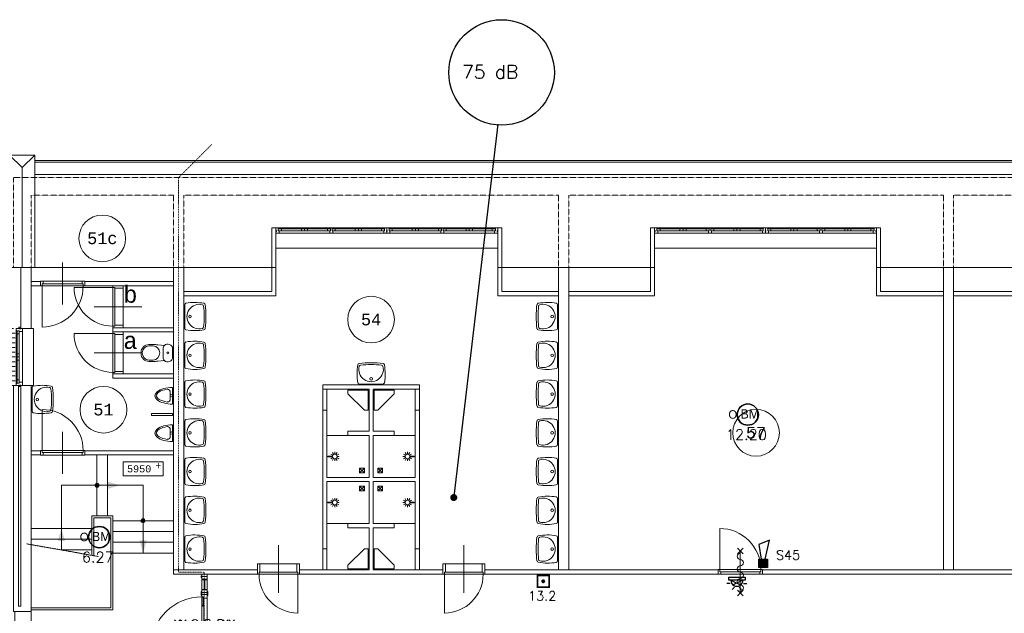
# Model space of a CAD drawing. Header units: millimetres. Extents: x 1890 to 160200, y 5205 to 111580.
# Tile 27 of 51: x 22958 to 44048, y 96599 to 109315. Entities that reach past the tile are written whole.
import ezdxf
from ezdxf.enums import TextEntityAlignment as Align
from ezdxf.xclip import XClip

# ---------------------------------------------------------------- set-up
doc = ezdxf.new("R2010")
doc.units = ezdxf.units.MM
doc.header["$XCLIPFRAME"] = 0
for name, pattern in [('Xref-geb26-2e-verd$0$DASHDOT', [1, 0.5, -0.25, 0, -0.25]), ('Xref-geb26-2e-verd$0$DOT', [0.25, 0, -0.25]), ('Xref-geb26-2e-verd$0$HIDDEN', [0.375, 0.25, -0.125])]:
    doc.linetypes.add(name, pattern=pattern)
for name, color, linetype in [('BRAND', 1, 'Continuous'), ('DB-waardes', 6, 'Continuous'), ('Xref', 253, 'Continuous'), ('Xref-geb26-2e-verd$0$AL$1A---_ALGEMEEN', 253, 'Continuous'), ('Xref-geb26-2e-verd$0$AM$1A---_ARCERING', 253, 'Continuous'), ('Xref-geb26-2e-verd$0$AT$1A---_TEKST035', 253, 'Continuous'), ('Xref-geb26-2e-verd$0$AT$1A---_TEKST050', 253, 'Continuous'), ('Xref-geb26-2e-verd$0$AT$1A---_TEKST070', 253, 'Continuous')]:
    doc.layers.add(name, color=color, linetype=linetype)
doc.layers.get('Xref').off()
doc.styles.add('ROMANS', font='romans')
doc.styles.add('TXT', font='txt')
doc.styles.add('Xref-geb26-2e-verd$0$MONOTXT', font='MONOTXT')
pattern_1 = [(45, (0, 0), (-10.6066, 10.6066), [])]
pattern_2 = [(315, (0, 0), (7.07107, 7.07107), [])]

# ---------------------------------------------------------------- blocks, each defined once
blk = doc.blocks.new('*O250')
at = {"layer": 'Xref-geb26-2e-verd$0$AL$1A---_ALGEMEEN', "color": 0, "linetype": 'Continuous', "lineweight": 0}
for p, q in [((-240, 508.33), (-150, 508.33)), ((-130, 565.5), (-130, -565.5)), ((-106, 493), (-106, 67)), ((-63, 493), (-63, 67)), ((9, 543), (9, -543)), ((-240, 406.66), (-150, 406.66)), ((-240, 305), (-150, 305)), ((-240, 203.33), (-150, 203.33)), ((-240, 101.66), (-150, 101.66)), ((-240, 0), (-150, 0)), ((-240, -101.66), (-150, -101.66)), ((-240, -203.33), (-150, -203.33)), ((-106, -67), (-106, -493)), ((-63, -67), (-63, -493)), ((-240, -305), (-150, -305)), ((-240, -406.66), (-150, -406.66)), ((-240, -508.33), (-150, -508.33))]:
    blk.add_line(p, q, dxfattribs=at)
for points in [[(-30, 635), (-30, 601), (-46, 601), (-46, 610), (-60, 610), (-60, 601), (-76, 601), (-76, 635)], [(9, 610), (9, 545.15), (6.86, 543), (-63, 543), (-63, 560), (-114, 560), (-114, 565.5), (-127.78, 565.5), (-130, 567.72), (-130, 610), (-76, 610), (-76, 601), (-60, 601), (-60, 610), (-46, 610), (-46, 601), (-30, 601), (-30, 610)], [(-106, 560), (-106, 493), (-63, 493), (-63, 560)], [(-106, 67), (-106, 0), (-63, 0), (-63, 67)], [(-106, -67), (-106, 0), (-63, 0), (-63, -67)], [(9, -610), (9, -545.15), (6.86, -543), (-63, -543), (-63, -560), (-114, -560), (-114, -565.5), (-127.78, -565.5), (-130, -567.72), (-130, -610), (-76, -610), (-76, -601), (-60, -601), (-60, -610), (-46, -610), (-46, -601), (-30, -601), (-30, -610)], [(-106, -560), (-106, -493), (-63, -493), (-63, -560)], [(-30, -635), (-30, -601), (-46, -601), (-46, -610), (-60, -610), (-60, -601), (-76, -601), (-76, -635)]]:
    blk.add_lwpolyline(points, close=True, dxfattribs=at)
for points in [[(-190, 610), (-240, 610), (-240, -610), (-190, -610)], [(190, 610), (240, 610), (240, -610), (190, -610)]]:
    blk.add_lwpolyline(points, dxfattribs=at)
blk = doc.blocks.new('Xref-geb26-2e-verd$0$DRPSTD')
at = {"layer": 'Xref-geb26-2e-verd$0$AL$1A---_ALGEMEEN', "color": 0, "linetype": 'Continuous', "lineweight": 0}
blk.add_lwpolyline([(-31.3, 0), (31.3, 0), (33.54, -2.23), (33.54, -47), (16.54, -47), (16.54, -98), (11.04, -98), (11.04, -111.78), (8.82, -114), (-8.74, -114), (-10.96, -111.78), (-10.96, -98), (-16.46, -98), (-16.46, -47), (-33.46, -47), (-33.46, -2.14)], close=True, dxfattribs=at)
blk = doc.blocks.new('*O251')
at = {"layer": 'Xref-geb26-2e-verd$0$AL$1A---_ALGEMEEN', "color": 0, "linetype": 'Continuous', "lineweight": 0}
for p, q in [((-1198.5, 57), (-2330.5, 57)), ((-1831.5, 33), (-2258, 33)), ((-1271, 33), (-1697.5, 33)), ((-44.5, 57), (-1176.5, 57)), ((-677.5, 33), (-1104, 33)), ((-117, 33), (-543.5, 33)), ((44.5, 57), (1176.5, 57)), ((117, 33), (543.5, 33)), ((677.5, 33), (1104, 33)), ((1198.5, 57), (2330.5, 57)), ((1271, 33), (1697.5, 33)), ((1831.5, 33), (2258, 33)), ((-1221, -57), (-2308, -57)), ((-1831.5, -10), (-2258, -10)), ((-1271, -10), (-1697.5, -10)), ((-67, -57), (-1154, -57)), ((-677.5, -10), (-1104, -10)), ((-117, -10), (-543.5, -10)), ((67, -57), (1154, -57)), ((117, -10), (543.5, -10)), ((677.5, -10), (1104, -10)), ((1221, -57), (2308, -57)), ((1271, -10), (1697.5, -10)), ((1831.5, -10), (2258, -10))]:
    blk.add_line(p, q, dxfattribs=at)
for points in [[(-2375, -57), (-2310.15, -57), (-2308, -54.86), (-2308, -10), (-2325, -10), (-2325, 41), (-2330.5, 41), (-2330.5, 54.78), (-2332.72, 57), (-2375, 57), (-2375, 3), (-2366, 3), (-2366, -18), (-2375, -18)], [(-2325, 33), (-2258, 33), (-2258, -10), (-2325, -10)], [(-1831.5, 33), (-1764.5, 33), (-1764.5, -10), (-1831.5, -10)], [(-1697.5, 33), (-1764.5, 33), (-1764.5, -10), (-1697.5, -10)], [(-1204, 33), (-1271, 33), (-1271, -10), (-1204, -10)], [(-1171, 33), (-1104, 33), (-1104, -10), (-1171, -10)], [(-677.5, 33), (-610.5, 33), (-610.5, -10), (-677.5, -10)], [(-543.5, 33), (-610.5, 33), (-610.5, -10), (-543.5, -10)], [(-50, 33), (-117, 33), (-117, -10), (-50, -10)], [(0, -57), (-64.85, -57), (-67, -54.86), (-67, -10), (-50, -10), (-50, 41), (-44.5, 41), (-44.5, 54.78), (-42.28, 57), (0, 57), (0, 3), (-9, 3), (-9, -18), (0, -18)], [(0, -57), (64.85, -57), (67, -54.86), (67, -10), (50, -10), (50, 41), (44.5, 41), (44.5, 54.78), (42.28, 57), (0, 57), (0, 3), (9, 3), (9, -18), (0, -18)], [(50, 33), (117, 33), (117, -10), (50, -10)], [(543.5, 33), (610.5, 33), (610.5, -10), (543.5, -10)], [(677.5, 33), (610.5, 33), (610.5, -10), (677.5, -10)], [(1171, 33), (1104, 33), (1104, -10), (1171, -10)], [(1204, 33), (1271, 33), (1271, -10), (1204, -10)], [(1697.5, 33), (1764.5, 33), (1764.5, -10), (1697.5, -10)], [(1831.5, 33), (1764.5, 33), (1764.5, -10), (1831.5, -10)], [(2325, 33), (2258, 33), (2258, -10), (2325, -10)], [(2375, -57), (2310.15, -57), (2308, -54.86), (2308, -10), (2325, -10), (2325, 41), (2330.5, 41), (2330.5, 54.78), (2332.72, 57), (2375, 57), (2375, 3), (2366, 3), (2366, -18), (2375, -18)]]:
    blk.add_lwpolyline(points, close=True, dxfattribs=at)
at = {"layer": 'Xref-geb26-2e-verd$0$AL$1A---_ALGEMEEN', "color": 0, "linetype": 'Continuous', "lineweight": 0, "yscale": -1}
blk.add_blockref('Xref-geb26-2e-verd$0$DRPSTD', (-1187.54, -57), dxfattribs=at)
at = {"layer": 'Xref-geb26-2e-verd$0$AL$1A---_ALGEMEEN', "color": 0, "linetype": 'Continuous', "lineweight": 0, "rotation": 180}
blk.add_blockref('Xref-geb26-2e-verd$0$DRPSTD', (1187.54, -57), dxfattribs=at)
blk = doc.blocks.new('*O253')
at = {"layer": 'Xref-geb26-2e-verd$0$AL$1A---_ALGEMEEN', "color": 0, "linetype": 'Continuous', "lineweight": 0}
for p, q in [((-1198.5, 57), (-2330.5, 57)), ((-1831.5, 33), (-2258, 33)), ((-1271, 33), (-1697.5, 33)), ((-44.5, 57), (-1176.5, 57)), ((-677.5, 33), (-1104, 33)), ((-117, 33), (-543.5, 33)), ((44.5, 57), (1176.5, 57)), ((117, 33), (543.5, 33)), ((677.5, 33), (1104, 33)), ((1198.5, 57), (2330.5, 57)), ((1271, 33), (1697.5, 33)), ((1831.5, 33), (2258, 33)), ((-1221, -57), (-2308, -57)), ((-1831.5, -10), (-2258, -10)), ((-1271, -10), (-1697.5, -10)), ((-67, -57), (-1154, -57)), ((-677.5, -10), (-1104, -10)), ((-117, -10), (-543.5, -10)), ((67, -57), (1154, -57)), ((117, -10), (543.5, -10)), ((677.5, -10), (1104, -10)), ((1221, -57), (2308, -57)), ((1271, -10), (1697.5, -10)), ((1831.5, -10), (2258, -10))]:
    blk.add_line(p, q, dxfattribs=at)
for points in [[(-2375, -57), (-2310.15, -57), (-2308, -54.86), (-2308, -10), (-2325, -10), (-2325, 41), (-2330.5, 41), (-2330.5, 54.78), (-2332.72, 57), (-2375, 57), (-2375, 3), (-2366, 3), (-2366, -18), (-2375, -18)], [(-2325, 33), (-2258, 33), (-2258, -10), (-2325, -10)], [(-1831.5, 33), (-1764.5, 33), (-1764.5, -10), (-1831.5, -10)], [(-1697.5, 33), (-1764.5, 33), (-1764.5, -10), (-1697.5, -10)], [(-1204, 33), (-1271, 33), (-1271, -10), (-1204, -10)], [(-1171, 33), (-1104, 33), (-1104, -10), (-1171, -10)], [(-677.5, 33), (-610.5, 33), (-610.5, -10), (-677.5, -10)], [(-543.5, 33), (-610.5, 33), (-610.5, -10), (-543.5, -10)], [(-50, 33), (-117, 33), (-117, -10), (-50, -10)], [(0, -57), (-64.85, -57), (-67, -54.86), (-67, -10), (-50, -10), (-50, 41), (-44.5, 41), (-44.5, 54.78), (-42.28, 57), (0, 57), (0, 3), (-9, 3), (-9, -18), (0, -18)], [(0, -57), (64.85, -57), (67, -54.86), (67, -10), (50, -10), (50, 41), (44.5, 41), (44.5, 54.78), (42.28, 57), (0, 57), (0, 3), (9, 3), (9, -18), (0, -18)], [(50, 33), (117, 33), (117, -10), (50, -10)], [(543.5, 33), (610.5, 33), (610.5, -10), (543.5, -10)], [(677.5, 33), (610.5, 33), (610.5, -10), (677.5, -10)], [(1171, 33), (1104, 33), (1104, -10), (1171, -10)], [(1204, 33), (1271, 33), (1271, -10), (1204, -10)], [(1697.5, 33), (1764.5, 33), (1764.5, -10), (1697.5, -10)], [(1831.5, 33), (1764.5, 33), (1764.5, -10), (1831.5, -10)], [(2325, 33), (2258, 33), (2258, -10), (2325, -10)], [(2375, -57), (2310.15, -57), (2308, -54.86), (2308, -10), (2325, -10), (2325, 41), (2330.5, 41), (2330.5, 54.78), (2332.72, 57), (2375, 57), (2375, 3), (2366, 3), (2366, -18), (2375, -18)]]:
    blk.add_lwpolyline(points, close=True, dxfattribs=at)
at = {"layer": 'Xref-geb26-2e-verd$0$AL$1A---_ALGEMEEN', "color": 0, "linetype": 'Continuous', "lineweight": 0, "yscale": -1}
blk.add_blockref('Xref-geb26-2e-verd$0$DRPSTD', (-1187.54, -57), dxfattribs=at)
at = {"layer": 'Xref-geb26-2e-verd$0$AL$1A---_ALGEMEEN', "color": 0, "linetype": 'Continuous', "lineweight": 0, "rotation": 180}
blk.add_blockref('Xref-geb26-2e-verd$0$DRPSTD', (1187.54, -57), dxfattribs=at)
blk = doc.blocks.new('*O268')
at = {"layer": 'Xref-geb26-2e-verd$0$AL$1A---_ALGEMEEN', "color": 0, "linetype": 'Continuous', "lineweight": 0}
for p, q in [((-45, -225), (-45, 225)), ((45, -225), (45, 225))]:
    blk.add_line(p, q, dxfattribs=at)
blk = doc.blocks.new('*O269')
at = {"layer": 'Xref-geb26-2e-verd$0$AL$1A---_ALGEMEEN', "color": 0, "linetype": 'Continuous', "lineweight": 0}
for p, q in [((-45, -225), (-45, 225)), ((45, -225), (45, 225))]:
    blk.add_line(p, q, dxfattribs=at)
blk = doc.blocks.new('*O270')
at = {"layer": 'Xref-geb26-2e-verd$0$AL$1A---_ALGEMEEN', "color": 0, "linetype": 'Continuous', "lineweight": 0}
for p, q in [((-45, -225), (-45, 225)), ((45, -225), (45, 225))]:
    blk.add_line(p, q, dxfattribs=at)
blk = doc.blocks.new('*O271')
at = {"layer": 'Xref-geb26-2e-verd$0$AL$1A---_ALGEMEEN', "color": 0, "linetype": 'Continuous', "lineweight": 0}
for p, q in [((-45, -225), (-45, 225)), ((45, -225), (45, 225))]:
    blk.add_line(p, q, dxfattribs=at)
blk = doc.blocks.new('Xref-geb26-2e-verd$0$DP01A')
at = {"layer": 'Xref-geb26-2e-verd$0$AL$1A---_ALGEMEEN', "color": 0, "linetype": 'Continuous', "lineweight": 0}
for p, q in [((-44, 192), (-85, 215)), ((-25, 210), (-49, 251)), ((0, 217), (0, 264)), ((25, 210), (49, 251)), ((44, 192), (85, 215)), ((-51, 166), (-98, 166)), ((-44, 141), (-85, 117)), ((-25, 122), (-49, 81)), ((-8, 20), (-8, 116)), ((-8, 20), (8, 20)), ((8, 20), (8, 116)), ((25, 122), (49, 81)), ((44, 141), (85, 117)), ((51, 166), (98, 166))]:
    blk.add_line(p, q, dxfattribs=at)
blk.add_circle((0, 166), 51, dxfattribs=at)
blk = doc.blocks.new('*O272')
at = {"layer": 'Xref-geb26-2e-verd$0$AL$1A---_ALGEMEEN', "color": 0, "linetype": 'Continuous', "lineweight": 0}
for p, q in [((-50, -50), (50, 50)), ((-50, 50), (50, -50))]:
    blk.add_line(p, q, dxfattribs=at)
blk.add_lwpolyline([(-50, -50), (50, -50), (50, 50), (-50, 50)], close=True, dxfattribs=at)
blk = doc.blocks.new('*O273')
at = {"layer": 'Xref-geb26-2e-verd$0$AL$1A---_ALGEMEEN', "color": 0, "linetype": 'Continuous', "lineweight": 0}
for p, q in [((50, -50), (-50, 50)), ((50, 50), (-50, -50))]:
    blk.add_line(p, q, dxfattribs=at)
blk.add_lwpolyline([(50, -50), (-50, -50), (-50, 50), (50, 50)], close=True, dxfattribs=at)
blk = doc.blocks.new('*O274')
at = {"layer": 'Xref-geb26-2e-verd$0$AL$1A---_ALGEMEEN', "color": 0, "linetype": 'Continuous', "lineweight": 0}
for p, q in [((-50, 50), (50, -50)), ((-50, -50), (50, 50))]:
    blk.add_line(p, q, dxfattribs=at)
blk.add_lwpolyline([(-50, 50), (50, 50), (50, -50), (-50, -50)], close=True, dxfattribs=at)
blk = doc.blocks.new('*O275')
at = {"layer": 'Xref-geb26-2e-verd$0$AL$1A---_ALGEMEEN', "color": 0, "linetype": 'Continuous', "lineweight": 0}
for p, q in [((50, 50), (-50, -50)), ((50, -50), (-50, 50))]:
    blk.add_line(p, q, dxfattribs=at)
blk.add_lwpolyline([(50, 50), (-50, 50), (-50, -50), (50, -50)], close=True, dxfattribs=at)
blk = doc.blocks.new('Xref-geb26-2e-verd$0$ED0881')
at = {"layer": 'Xref-geb26-2e-verd$0$AL$1A---_ALGEMEEN', "color": 0, "linetype": 'Continuous', "lineweight": 0}
for p, q in [((475, -400), (475, 500)), ((915, 0), (35, 0)), ((55, 100), (895, 100)), ((55, 45), (895, 45))]:
    blk.add_line(p, q, dxfattribs=at)
for points in [[(55, 100), (0, 100), (0, 0), (35, 0), (35, 45), (55, 45), (55, 100)], [(950, 0), (915, 0), (915, 45), (895, 45), (895, 100), (950, 100), (950, 0)]]:
    blk.add_lwpolyline(points, close=True, dxfattribs=at)
blk.add_lwpolyline([(35, 0), (35, -880, 0.414214), (915, 0)], format="xyb", dxfattribs=at)
blk = doc.blocks.new('Xref-geb26-2e-verd$0$ED0831')
at = {"layer": 'Xref-geb26-2e-verd$0$AL$1A---_ALGEMEEN', "color": 0, "linetype": 'Continuous', "lineweight": 0}
for p, q in [((450, -400), (450, 620)), ((0, 0), (0, 220)), ((0, 220), (55, 220)), ((55, 220), (845, 220)), ((55, 220), (55, 45)), ((900, 220), (845, 220)), ((845, 220), (845, 45)), ((900, 0), (900, 220)), ((35, 0), (0, 0)), ((55, 45), (35, 45)), ((35, 45), (35, 0)), ((35, 0), (35, -830)), ((865, 0), (35, 0)), ((55, 45), (845, 45)), ((845, 45), (865, 45)), ((865, 45), (865, 0)), ((865, 0), (900, 0))]:
    blk.add_line(p, q, dxfattribs=at)
blk.add_arc((35, 0), 830, 270, 360, dxfattribs=at)
blk = doc.blocks.new('Xref-geb26-2e-verd$0$WT01')
at = {"layer": 'Xref-geb26-2e-verd$0$AL$1A---_ALGEMEEN', "color": 0, "linetype": 'Continuous', "lineweight": 0}
blk.add_line((-253, -20), (253, -20), dxfattribs=at)
blk.add_circle((0, -133), 28.1, dxfattribs=at)
for centre, radius, start, end in [((766, -236), 1068, 169.7983, 190.5514), ((-253, -53), 33, 90, 169.9973), ((0, -332), 263, 344.8667, 195.1333), ((253, -53), 33, 10.0027, 90), ((-766, -236), 1068, 349.4486, 10.2017), ((-222, -392), 33, 195.1333, 263.9582), ((222, -392), 33, 276.0418, 344.8667), ((-252, -426), 33, 190.3455, 263.1425), ((0, 1669), 2144, 263.1425, 276.8575), ((0, 1707), 2144, 263.9582, 276.0418), ((252, -426), 33, 276.8575, 349.6545)]:
    blk.add_arc(centre, radius, start, end, dxfattribs=at)
blk = doc.blocks.new('Xref-geb26-2e-verd$0$URIN03')
at = {"layer": 'Xref-geb26-2e-verd$0$AL$1A---_ALGEMEEN', "color": 0, "linetype": 'Continuous', "lineweight": 0}
for p, q in [((-177, -50), (-178, -50)), ((178, -50), (177, -50))]:
    blk.add_line(p, q, dxfattribs=at)
blk.add_lwpolyline([(-178, -20), (178, -20)], dxfattribs=at)
for points in [[(7, -70), (-72, -70, 0.414214), (-132, -130), (-132, -133)], [(0, -70), (80, -70, -0.414214), (140, -130), (140, -133)]]:
    blk.add_lwpolyline(points, format="xyb", dxfattribs=at)
blk.add_circle((0, -45), 25, dxfattribs=at)
for centre, major_axis, ratio, start_param, end_param in [((0, -20), (0, -380), 0.467105, 4.712389, 7.853982), ((7, -20), (0, -350), 0.421429, 5.041111, 6.283185), ((0, -20), (0, -350), 0.421429, 0, 1.242074)]:
    blk.add_ellipse(centre, major_axis=major_axis, ratio=ratio, start_param=start_param, end_param=end_param, dxfattribs=at)
blk = doc.blocks.new('Xref-geb26-2e-verd$0$CLOS02')
at = {"layer": 'Xref-geb26-2e-verd$0$AL$1A---_ALGEMEEN', "color": 0, "linetype": 'Continuous', "lineweight": 0}
for p, q in [((-92, -220), (92, -220)), ((-155, -528), (-155, -436)), ((155, -528), (155, -436)), ((-1, -670), (1, -670))]:
    blk.add_line(p, q, dxfattribs=at)
blk.add_lwpolyline([(-176, -338), (-162, -192, -0.674333), (-92, -20), (92, -20, -0.674333), (162, -192), (176, -338, -0.023285), (180, -431), (180, -525, -0.414214), (10, -695), (-10, -695, -0.414214), (-180, -525), (-180, -431, -0.023285), (-176, -338)], format="xyb", dxfattribs=at)
blk.add_circle((0, -120), 20, dxfattribs=at)
for centre, radius, start, end in [((-92, -120), 100, 225.9727, 270), ((92, -120), 100, 270, 314.0273), ((0, -450), 156, 4.9264, 175.0736), ((0, -514), 156, 184.9259, 355.0741)]:
    blk.add_arc(centre, radius, start, end, dxfattribs=at)
blk = doc.blocks.new('*O284')
at = {"layer": 'Xref-geb26-2e-verd$0$AM$1A---_ARCERING', "linetype": 'Continuous', "lineweight": 0}
for points in [[(-23, 1010, 1), (-108, 1010, 1)], [(967, 250, 1), (882, 250, 1)]]:
    blk.add_hatch(color=256, dxfattribs=at).paths.add_polyline_path(points)
at = {"layer": 'Xref-geb26-2e-verd$0$AL$1A---_ALGEMEEN', "color": 0, "linetype": 'Continuous', "lineweight": 0}
for p, q in [((-66, 360), (-66, 1660)), ((164, 360), (164, 1660)), ((924, 1010), (-826, 1010)), ((-826, 1010), (-826, -375)), ((924, -440), (924, 1010)), ((274, 250), (1574, 250)), ((-1476, 85), (-176, 85)), ((274, 20), (1574, 20)), ((-1476, -145), (-176, -145)), ((274, -210), (1574, -210)), ((-826, -375), (-176, -375)), ((274, -440), (1574, -440))]:
    blk.add_line(p, q, dxfattribs=at)
at = {"layer": 'Xref-geb26-2e-verd$0$AL$1A---_ALGEMEEN', "color": 0, "linetype": 'Xref-geb26-2e-verd$0$DASHDOT', "lineweight": 0}
blk.add_line((-1574, -243), (-32, -515), dxfattribs=at)
at = {"layer": 'Xref-geb26-2e-verd$0$AL$1A---_ALGEMEEN', "color": 0, "linetype": 'Continuous', "lineweight": 0}
for points in [[(-176, -490), (-176, 360), (274, 360), (274, -1660), (-1476, -1660)], [(-131, -498), (-131, 315), (229, 315), (229, -1615), (-1476, -1615)]]:
    blk.add_lwpolyline(points, dxfattribs=at)
for centre in [(-66, 1010), (924, 250)]:
    blk.add_circle(centre, 42.4, dxfattribs=at)
for points in [[(164, 1087), (434, 1010), (164, 933)], [(-903, -185), (-826, 85), (-749, -185)], [(1001, -170), (924, -440), (847, -170)]]:
    blk.add_solid(points, dxfattribs=at)
blk = doc.blocks.new('*O285')
at = {"layer": 'Xref-geb26-2e-verd$0$AM$1A---_ARCERING', "linetype": 'Continuous', "lineweight": 0}
blk.add_hatch(color=256, dxfattribs=at).paths.add_polyline_path([(-217.6, 0, 1), (-302.4, 0, 1)])
at = {"layer": 'Xref-geb26-2e-verd$0$AL$1A---_ALGEMEEN', "color": 0, "linetype": 'Continuous', "lineweight": 0}
for p, q in [((-260, -815), (-260, 815)), ((90, -815), (90, 815)), ((-360, 0), (90, 0))]:
    blk.add_line(p, q, dxfattribs=at)
blk.add_circle((-260, 0), 42.4, dxfattribs=at)
blk.add_solid([(90, 76.95), (360, 0), (90, -76.95)], dxfattribs=at)
blk = doc.blocks.new('*O288')
at = {"layer": 'Xref-geb26-2e-verd$0$AL$1A---_ALGEMEEN', "color": 0, "linetype": 'Continuous', "lineweight": 0}
for p in [(-270, 1205), (270, 1205), (0, -1205)]:
    blk.add_line(p, (0, 935), dxfattribs=at)
blk.add_lwpolyline([(-270, -1205), (270, -1205), (270, 1205), (-270, 1205)], close=True, dxfattribs=at)
blk = doc.blocks.new('Xref-geb26-2e-verd$0$BRW60')
at = {"layer": 'Xref-geb26-2e-verd$0$AL$1A---_ALGEMEEN', "color": 0, "linetype": 'Continuous', "lineweight": 0}
for p, q in [((-61.42, 393.58), (61.43, 516.42)), ((59.19, 395.81), (-59.19, 514.19)), ((-61.42, -506.42), (61.43, -383.58)), ((59.19, -504.19), (-59.19, -385.81))]:
    blk.add_line(p, q, dxfattribs=at)
blk = doc.blocks.new('*O340')
at = {"layer": 'Xref-geb26-2e-verd$0$AL$1A---_ALGEMEEN', "color": 0, "linetype": 'Continuous', "lineweight": 0}
blk.add_lwpolyline([(0, -407, 1), (0, -271, -1), (0, -136, 1), (0, 0, -1), (0, 136, 1), (0, 271, -1), (0, 407)], format="xyb", dxfattribs=at)
blk = doc.blocks.new('Xref-geb26-2e-verd$0$BRW00')
at = {"layer": 'Xref-geb26-2e-verd$0$AL$1A---_ALGEMEEN', "color": 0, "linetype": 'Continuous', "lineweight": 0}
blk.add_blockref('*O340', (0, 0), dxfattribs=at)
blk = doc.blocks.new('*O343')
at = {"layer": 'Xref-geb26-2e-verd$0$AL$1A---_ALGEMEEN', "color": 0, "linetype": 'Continuous', "lineweight": 0}
blk.add_line((0, 450), (0, -450), dxfattribs=at)
for name in ['Xref-geb26-2e-verd$0$BRW60', 'Xref-geb26-2e-verd$0$BRW00']:
    blk.add_blockref(name, (0, -5), dxfattribs=at)
blk = doc.blocks.new('*O365')
at = {"layer": 'Xref-geb26-2e-verd$0$AL$1A---_ALGEMEEN', "color": 0, "linetype": 'Continuous', "lineweight": 0}
for p, q in [((-641.42, 61.43), (-518.58, -61.42)), ((-639.19, -59.18), (-520.81, 59.2)), ((-511.42, 61.43), (-388.58, -61.42)), ((-509.19, -59.18), (-390.81, 59.2)), ((450, 0.01), (-450, 0.01)), ((388.58, 61.43), (511.42, -61.42)), ((390.81, -59.18), (509.19, 59.2)), ((518.58, 61.43), (641.42, -61.42)), ((520.81, -59.18), (639.19, 59.2))]:
    blk.add_line(p, q, dxfattribs=at)
at = {"layer": 'Xref-geb26-2e-verd$0$AL$1A---_ALGEMEEN', "color": 0, "linetype": 'Continuous', "lineweight": 0, "rotation": 270}
blk.add_blockref('Xref-geb26-2e-verd$0$BRW00', (-5, 0.01), dxfattribs=at)
blk = doc.blocks.new('*O364')
at = {"layer": 'Xref-geb26-2e-verd$0$AM$1A---_ARCERING', "linetype": 'Continuous', "lineweight": 0}
h = blk.add_hatch(dxfattribs=at)
h.set_pattern_fill('_USER', color=256, scale=15, angle=45, style=0, pattern_type=0)
h.set_pattern_definition(pattern_1)
edge = h.paths.add_edge_path()
edge.add_arc((-260, 0), 42.4, 0, 360)
h.dxf.unprotected_set("ltscale", 0)
h = blk.add_hatch(dxfattribs=at)
h.set_pattern_fill('_USER', color=256, scale=15, angle=45, style=0, pattern_type=0)
h.set_pattern_definition(pattern_1)
edge = h.paths.add_edge_path()
edge.add_arc((-260, 0), 42.4, 0, 360)
h.dxf.unprotected_set("ltscale", 0)
h = blk.add_hatch(dxfattribs=at)
h.set_pattern_fill('_USER', color=256, scale=10, angle=315, style=0, pattern_type=0)
h.set_pattern_definition(pattern_2)
edge = h.paths.add_edge_path()
edge.add_arc((-260, 0), 42.4, 0, 360)
h.dxf.unprotected_set("ltscale", 0)
h = blk.add_hatch(dxfattribs=at)
h.set_pattern_fill('_USER', color=256, scale=10, angle=315, style=0, pattern_type=0)
h.set_pattern_definition(pattern_2)
edge = h.paths.add_edge_path()
edge.add_arc((-260, 0), 42.4, 0, 360)
h.dxf.unprotected_set("ltscale", 0)
at = {"layer": 'Xref-geb26-2e-verd$0$AL$1A---_ALGEMEEN', "color": 0, "linetype": 'Continuous', "lineweight": 0}
for p, q in [((100.01, 1040), (387.48, 1040)), ((193.75, -954), (193.75, 928)), ((307.75, -954), (307.75, 928)), ((307.75, -506), (307.75, 524)), ((192.25, -317.25), (192.25, 354)), ((237.25, -317.25), (237.25, 354)), ((700.75, 0), (-199.25, 0)), ((-888.57, -530), (194.75, -530)), ((100.01, -1040), (387.48, -1040))]:
    blk.add_line(p, q, dxfattribs=at)
for points in [[(193.75, 1004), (193.75, 964), (178.75, 964), (178.75, 1004)], [(208.75, 928), (243.75, 928), (243.75, 913), (234.75, 913), (208.75, 918)], [(243.75, 700), (243.75, 928), (257.75, 928), (257.75, 700)], [(292.75, 928), (257.75, 928), (257.75, 913), (266.75, 913), (292.75, 918)], [(193.75, 574), (193.75, 644), (193.75, 674), (181.75, 668), (181.75, 580)], [(208.75, 700), (243.75, 700), (243.75, 715), (234.75, 715), (208.75, 710)], [(292.75, 700), (257.75, 700), (257.75, 715), (266.75, 715), (292.75, 710)], [(307.75, 574), (307.75, 644), (307.75, 674), (319.75, 668), (319.75, 580)], [(192.25, 354), (192.25, 374), (237.25, 374), (237.25, 354)], [(192.25, -337.25), (192.25, -317.25), (237.25, -317.25), (237.25, -337.25)], [(193.75, -556), (193.75, -626), (193.75, -656), (181.75, -650), (181.75, -562)], [(285.75, -636), (285.75, -586), (215.75, -586), (215.75, -636)], [(307.75, -556), (307.75, -626), (307.75, -656), (319.75, -650), (319.75, -562)], [(208.75, -682), (243.75, -682), (243.75, -697), (234.75, -697), (208.75, -692)], [(243.75, -954), (243.75, -682), (257.75, -682), (257.75, -954)], [(292.75, -682), (257.75, -682), (257.75, -697), (266.75, -697), (292.75, -692)], [(193.75, -1014), (193.75, -974), (178.75, -974), (178.75, -1014)], [(193.75, -954), (307.75, -954), (307.75, -1010), (292.75, -1010), (292.75, -1000), (193.75, -1000)], [(292.75, -1040), (292.75, -1000), (193.75, -1000), (193.75, -1040)], [(208.75, -954), (243.75, -954), (243.75, -939), (234.75, -939), (208.75, -944)], [(292.75, -954), (257.75, -954), (257.75, -939), (266.75, -939), (292.75, -944)]]:
    blk.add_lwpolyline(points, close=True, dxfattribs=at)
for points in [[(215.75, 984), (193.75, 984), (193.75, 1040), (307.75, 1040), (307.75, 984), (285.75, 984)], [(234.75, 374), (234.75, 548), (194.75, 548), (194.75, 374)], [(229.75, 374), (229.75, 543), (199.75, 543), (199.75, 374)], [(194.75, -337.25), (194.75, -530), (234.75, -530), (234.75, -337.25)], [(199.75, -337.25), (199.75, -525), (229.75, -525), (229.75, -337.25)], [(215.75, -626), (193.75, -626), (193.75, -682), (307.75, -682), (307.75, -626), (285.75, -626)]]:
    blk.add_lwpolyline(points, dxfattribs=at)
for points in [[(193.75, 928), (307.75, 928), (307.75, 984), (292.75, 984), (292.75, 984), (193.75, 984)], [(193.75, 700), (307.75, 700), (307.75, 644), (292.75, 644), (292.75, 644), (193.75, 644)], [(307.75, 524), (307.75, 604), (193.75, 604), (193.75, 549), (235.75, 549), (235.75, 524)], [(307.75, -506), (307.75, -586), (193.75, -586), (193.75, -531), (235.75, -531), (235.75, -506)]]:
    blk.add_lwpolyline(points, close=True, dxfattribs=at).dxf.unprotected_set("ltscale", 0)
blk.add_arc((186.69, -530.85), 1078.88, 89.571956, 179.571956, dxfattribs=at)
blk.add_blockref('*O365', (250.75, -0.01), dxfattribs=at)
at = {"layer": 'Xref-geb26-2e-verd$0$AL$1A---_ALGEMEEN', "color": 0, "linetype": 'Continuous', "lineweight": 0, "rotation": 90}
blk.add_blockref('Xref-geb26-2e-verd$0$BRW00', (250.75, 0), dxfattribs=at)
blk = doc.blocks.new('Xref-geb26-2e-verd')
at = {"layer": 'Xref-geb26-2e-verd$0$AL$1A---_ALGEMEEN', "linetype": 'Continuous', "lineweight": 0}
for p, q in [((96027.42, 102536.73), (143542.42, 102536.73)), ((96027.42, 102506.73), (143542.42, 102506.73)), ((96027.42, 102236.73), (143542.42, 102236.73)), ((101192.42, 100662.73), (105942.42, 100662.73)), ((114052.42, 100662.73), (109302.42, 100662.73)), ((101102.42, 100246.73), (96027.42, 100246.73)), ((105942.42, 100246.73), (109212.42, 100246.73)), ((114142.42, 100246.73), (117322.42, 100246.73)), ((102734.92, 96651.73), (102284.92, 96651.73)), ((103724.92, 96651.73), (104174.92, 96651.73)), ((102734.92, 94761.73), (102289.94, 94761.73)), ((103724.92, 94761.73), (104169.9, 94761.73))]:
    blk.add_line(p, q, dxfattribs=at)
at = {"layer": 'Xref-geb26-2e-verd$0$AL$1A---_ALGEMEEN', "linetype": 'Xref-geb26-2e-verd$0$DOT', "lineweight": 0}
blk.add_lwpolyline([(99814.53, 102883.84), (99107.42, 102176.73), (99107.42, 93721.73), (99654.42, 93721.73), (99654.42, 91551.73), (99107.42, 91551.73), (99107.42, 86441.73), (99814.53, 85734.62)], dxfattribs=at)
at = {"layer": 'Xref-geb26-2e-verd$0$AL$1A---_ALGEMEEN', "linetype": 'Xref-geb26-2e-verd$0$HIDDEN', "lineweight": 0}
for points in [[(95567.42, 100246.73), (95567.42, 102176.73), (144002.42, 102176.73), (144002.42, 100246.73)], [(95947.42, 100246.73), (95947.42, 101796.73), (98997.42, 101796.73), (98997.42, 100246.73)], [(99217.42, 100246.73), (99217.42, 101796.73), (107242.42, 101796.73), (107242.42, 100246.73)], [(107462.42, 100246.73), (107462.42, 101796.73), (115487.42, 101796.73), (115487.42, 100246.73)], [(115707.42, 100246.73), (115707.42, 101796.73), (123732.42, 101796.73), (123732.42, 100246.73)]]:
    blk.add_lwpolyline(points, dxfattribs=at)
at = {"layer": 'Xref-geb26-2e-verd$0$AL$1A---_ALGEMEEN', "linetype": 'Continuous', "lineweight": 0}
for points in [[(101102.42, 100246.73), (101192.42, 100246.73), (101192.42, 101096.73), (101102.42, 101096.73)], [(105942.42, 100246.73), (106032.42, 100246.73), (106032.42, 101096.73), (105942.42, 101096.73)], [(109212.42, 100246.73), (109302.42, 100246.73), (109302.42, 101096.73), (109212.42, 101096.73)], [(114052.42, 100246.73), (114142.42, 100246.73), (114142.42, 101096.73), (114052.42, 101096.73)], [(95727.42, 98941.73), (95947.42, 98941.73), (95947.42, 100246.73), (95727.42, 100246.73)], [(98997.42, 93771.73), (99217.42, 93771.73), (99217.42, 100246.73), (98997.42, 100246.73)], [(101102.42, 100246.73), (101192.42, 100246.73), (101192.42, 99641.73), (99217.42, 99641.73), (99217.42, 99731.73), (101102.42, 99731.73)], [(106032.42, 100246.73), (105942.42, 100246.73), (105942.42, 99641.73), (107242.42, 99641.73), (107242.42, 99731.73), (106032.42, 99731.73)], [(107242.42, 93771.73), (107462.42, 93771.73), (107462.42, 100246.73), (107242.42, 100246.73)], [(109212.42, 100246.73), (109302.42, 100246.73), (109302.42, 99641.73), (107462.42, 99641.73), (107462.42, 99731.73), (109212.42, 99731.73)], [(114142.42, 100246.73), (114052.42, 100246.73), (114052.42, 99641.73), (115487.42, 99641.73), (115487.42, 99731.73), (114142.42, 99731.73)], [(115487.42, 93771.73), (115707.42, 93771.73), (115707.42, 100246.73), (115487.42, 100246.73)], [(117322.42, 100246.73), (117412.42, 100246.73), (117412.42, 99641.73), (115707.42, 99641.73), (115707.42, 99731.73), (117322.42, 99731.73)], [(96147.42, 99856.73), (95947.42, 99856.73), (95947.42, 99946.73), (96147.42, 99946.73)], [(97097.42, 99946.73), (98997.42, 99946.73), (98997.42, 99856.73), (97097.42, 99856.73)], [(97697.42, 98956.73), (98997.42, 98956.73), (98997.42, 98866.73), (97697.42, 98866.73)], [(97697.42, 97966.73), (98997.42, 97966.73), (98997.42, 97876.73), (97697.42, 97876.73)], [(95947.42, 92881.73), (95567.42, 92881.73), (95567.42, 97721.73), (95677.42, 97721.73), (95677.42, 92991.73), (95727.42, 92991.73), (95727.42, 97721.73), (95947.42, 97721.73)], [(102194.92, 97731.73), (104264.92, 97731.73), (104264.92, 97641.73), (103274.92, 97641.73), (103274.92, 96741.73), (103724.92, 96741.73), (103724.92, 96651.73), (103274.92, 96651.73), (103274.92, 95751.73), (104174.92, 95751.73), (104174.92, 97191.73), (104264.92, 97191.73), (104264.92, 94221.73), (104174.92, 94221.73), (104174.92, 95661.73), (103274.92, 95661.73), (103274.92, 94761.73), (103724.92, 94761.73), (103724.92, 94671.73), (103274.92, 94671.73), (103274.92, 93771.73), (104765.42, 93771.73), (104765.42, 93681.73), (101694.42, 93681.73), (101694.42, 93771.73), (103184.92, 93771.73), (103184.92, 94671.73), (102734.92, 94671.73), (102734.92, 94761.73), (103184.92, 94761.73), (103184.92, 95661.73), (102284.92, 95661.73), (102284.92, 94221.73), (102194.92, 94221.73), (102194.92, 97191.73), (102284.92, 97191.73), (102284.92, 95751.73), (103184.92, 95751.73), (103184.92, 96651.73), (102734.92, 96651.73), (102734.92, 96741.73), (103184.92, 96741.73), (103184.92, 97641.73), (102194.92, 97641.73)], [(102734.92, 97621.73), (103164.92, 97621.73), (103164.92, 97191.73), (103084.92, 97191.73), (102734.92, 97541.73)], [(103724.92, 97621.73), (103294.92, 97621.73), (103294.92, 97191.73), (103374.92, 97191.73), (103724.92, 97541.73)], [(98527.42, 97079.23), (98977.42, 97079.23), (98977.42, 97119.23), (98527.42, 97119.23)], [(96147.42, 96321.73), (95947.42, 96321.73), (95947.42, 96231.73), (96147.42, 96231.73)], [(97097.42, 96321.73), (98997.42, 96321.73), (98997.42, 96231.73), (97097.42, 96231.73)], [(97922.42, 95781.73), (98772.42, 95781.73), (98772.42, 96081.73), (97922.42, 96081.73)], [(102734.92, 93791.73), (103164.92, 93791.73), (103164.92, 94221.73), (103084.92, 94221.73), (102734.92, 93871.73)], [(103724.92, 93791.73), (103294.92, 93791.73), (103294.92, 94221.73), (103374.92, 94221.73), (103724.92, 93871.73)], [(98997.42, 93681.73), (100794.42, 93681.73), (100794.42, 93771.73), (98997.42, 93771.73)], [(105665.42, 93681.73), (110662.42, 93681.73), (110662.42, 93771.73), (105665.42, 93771.73)], [(118907.42, 93681.73), (111612.42, 93681.73), (111612.42, 93771.73), (118907.42, 93771.73)]]:
    blk.add_lwpolyline(points, close=True, dxfattribs=at)
for centre in [(97472.42, 100871.73), (103229.9286, 99131.72924), (97497.42407, 97201.73155), (111474.92, 96706.73)]:
    blk.add_circle(centre, 500, dxfattribs=at)
for name, p in [('*O288', (95757.42, 101451.73)), ('*O251', (103567.42, 101039.73)), ('*O253', (111677.42, 101039.73)), ('Xref-geb26-2e-verd$0$ED0881', (96147.42, 99851.73)), ('*O250', (95757.42, 98331.73)), ('*O268', (102239.92, 97416.73)), ('*O269', (104219.92, 97416.73)), ('*O284', (97423.18, 94571.73)), ('*O274', (103034.92, 95901.73)), ('*O275', (103424.92, 95901.73)), ('*O272', (103034.92, 95511.73)), ('*O273', (103424.92, 95511.73)), ('Xref-geb26-2e-verd$0$ED0831', (104765.42, 93676.73)), ('*O271', (102239.92, 93996.73)), ('*O270', (104219.92, 93996.73)), ('*O343', (111137.42, 93726.73)), ('*O364', (99411.17, 92641.73)), ('*O285', (95857.42, 92066.73))]:
    blk.add_blockref(name, p, dxfattribs=at)
for name, p, rotation in [('Xref-geb26-2e-verd$0$ED0831', (97697.42, 99856.73), 270), ('Xref-geb26-2e-verd$0$WT01', (99217.42, 99196.73), 90), ('Xref-geb26-2e-verd$0$ED0831', (97697.42, 98866.73), 270), ('Xref-geb26-2e-verd$0$WT01', (99217.42, 98366.73), 90), ('Xref-geb26-2e-verd$0$WT01', (95947.42, 97421.73), 90), ('Xref-geb26-2e-verd$0$WT01', (99217.42, 97536.73), 90), ('Xref-geb26-2e-verd$0$WT01', (99217.42, 96706.73), 90), ('Xref-geb26-2e-verd$0$WT01', (99217.42, 95876.73), 90), ('Xref-geb26-2e-verd$0$DP01A', (102284.92, 96201.73), 270), ('Xref-geb26-2e-verd$0$WT01', (99217.42, 95046.73), 90), ('Xref-geb26-2e-verd$0$DP01A', (104174.92, 95211.73), 90), ('Xref-geb26-2e-verd$0$WT01', (99217.42, 94216.73), 90)]:
    blk.add_blockref(name, p, dxfattribs=dict(at, rotation=rotation))
at = {"layer": 'Xref-geb26-2e-verd$0$AL$1A---_ALGEMEEN', "linetype": 'Continuous', "lineweight": 0, "yscale": -1}
for name, p, rotation in [('Xref-geb26-2e-verd$0$WT01', (107242.42, 99196.73), 90), ('Xref-geb26-2e-verd$0$CLOS02', (98997.42, 98416.73), 90), ('Xref-geb26-2e-verd$0$WT01', (107242.42, 98366.73), 90), ('Xref-geb26-2e-verd$0$URIN03', (98997.42, 97499.23), 90), ('Xref-geb26-2e-verd$0$WT01', (107242.42, 97536.73), 90), ('Xref-geb26-2e-verd$0$URIN03', (98997.42, 96699.23), 90), ('Xref-geb26-2e-verd$0$WT01', (107242.42, 96706.73), 90), ('Xref-geb26-2e-verd$0$DP01A', (104174.92, 96201.73), 270), ('Xref-geb26-2e-verd$0$WT01', (107242.42, 95876.73), 90), ('Xref-geb26-2e-verd$0$WT01', (107242.42, 95046.73), 90), ('Xref-geb26-2e-verd$0$DP01A', (102284.92, 95211.73), 90), ('Xref-geb26-2e-verd$0$WT01', (107242.42, 94216.73), 90), ('Xref-geb26-2e-verd$0$ED0831', (101694.42, 93676.73), 180)]:
    blk.add_blockref(name, p, dxfattribs=dict(at, rotation=rotation))
for name, p in [('Xref-geb26-2e-verd$0$WT01', (103229.92, 97731.73)), ('Xref-geb26-2e-verd$0$ED0881', (96147.42, 96326.73)), ('Xref-geb26-2e-verd$0$ED0881', (110662.42, 93776.73))]:
    blk.add_blockref(name, p, dxfattribs=at)
at = {"layer": 'Xref-geb26-2e-verd$0$AT$1A---_TEKST035', "linetype": 'Continuous', "lineweight": 0, "style": 'Xref-geb26-2e-verd$0$MONOTXT'}
for s, p in [('5950', (98002.04, 95934.27)), ('+', (98607.63, 96002.99))]:
    blk.add_text(s, height=150, dxfattribs=at).set_placement(p, align=Align.MIDDLE_LEFT)
at = {"layer": 'Xref-geb26-2e-verd$0$AT$1A---_TEKST050', "linetype": 'Continuous', "lineweight": 0, "style": 'Xref-geb26-2e-verd$0$MONOTXT'}
for s, p in [('51c', (97472.41, 100871.74)), ('54', (103229.89, 99131.69)), ('51', (97497.37, 97201.67)), ('57', (111474.9, 96706.71))]:
    blk.add_text(s, height=250.00002, dxfattribs=at).set_placement(p, align=Align.MIDDLE)
at = {"layer": 'Xref-geb26-2e-verd$0$AT$1A---_TEKST070', "linetype": 'Continuous', "lineweight": 0, "style": 'Xref-geb26-2e-verd$0$MONOTXT'}
for s, p in [('b', (97922.83, 99669.01)), ('a', (97922.83, 98679.01))]:
    blk.add_text(s, height=349.99998, dxfattribs=at).set_placement(p, align=Align.MIDDLE_LEFT)
blk = doc.blocks.new('BR-OPT-M')
at = {"layer": 'BRAND', "color": 0}
blk.add_lwpolyline([(1.75, 0, 1), (-1.75, 0, 1)], format="xyb", close=True, dxfattribs=at)
blk.add_circle((0, 0), 1.75, dxfattribs=at)
for start, end in [(0, 180), (180, 0)]:
    blk.add_arc((0, 0), 1.75, start, end, dxfattribs=at)
at = {"layer": 'BRAND', "color": 0, "style": 'TXT'}
blk.add_text('O', height=1.4, dxfattribs=at).set_placement((-3.2, -0.68))
at = {"layer": 'BRAND', "color": 0, "insert": (-1.2, 0.86), "char_height": 1.522, "width": 4.0171, "attachment_point": 1, "style": 'TXT'}
blk.add_mtext('BM', dxfattribs=at)
at = {"layer": 'BRAND', "color": 0, "style": 'ROMANS'}
blk.add_attdef('ION1-B', text='', height=1.75, dxfattribs=at).set_placement((-0.23, -2.43), align=Align.TOP_CENTER)
blk = doc.blocks.new('SWHOOP')
at = {"layer": 'BRAND', "color": 0}
for p, q in [((3, 1.5), (0, 1.5)), ((3, 0.75), (9.75, 2.25)), ((3, -1.5), (3, 1.5)), ((9.75, 2.25), (8.25, -1.5)), ((0, -1.5), (3, -1.5)), ((8.25, -1.5), (3, -0.75))]:
    blk.add_line(p, q, dxfattribs=at)
at = {"layer": 'BRAND'}
blk.add_line((0, 1.5), (0, -1.5), dxfattribs=at)
at = {"layer": 'BRAND', "color": 0}
blk.add_solid([(0, -1.5), (3, -1.5), (0, 1.5), (3, 1.5)], dxfattribs=at)
blk = doc.blocks.new('NEVENIN')
at = {"layer": 'BRAND', "color": 0}
for p, q in [((-0.86, 3.53), (-1.68, 4.35)), ((0.86, 3.53), (1.68, 4.35)), ((-2.37, 2.19), (-3.54, 2.19)), ((-2.91, 1.02), (2.91, 1.02)), ((-2.91, 0), (-2.91, 1.02)), ((2.91, 0), (-2.91, 0)), ((-2.16, 1.02), (1.31, 2.74)), ((2.16, 1.02), (-1.31, 2.74)), ((2.37, 2.19), (3.54, 2.19)), ((2.91, 1.02), (2.91, 0))]:
    blk.add_line(p, q, dxfattribs=at)
blk.add_arc((0, 1.02), 2.16, 360, 180, dxfattribs=at)
blk = doc.blocks.new('handmelder')
at = {"layer": 'BRAND', "color": 0, "const_width": 0.416}
blk.add_lwpolyline([(0.55, 1.82), (-1.53, 1.82), (-1.53, -1.3), (1.59, -1.3), (1.59, 1.82), (0.55, 1.82)], dxfattribs=at)
at = {"layer": 'BRAND', "color": 0, "const_width": 0.52}
blk.add_lwpolyline([(-0.23, 0.26, 1), (0.29, 0.26, 1)], format="xyb", close=True, dxfattribs=at)
at = {"layer": 'BRAND', "color": 0, "style": 'ROMANS'}
blk.add_attdef('X', text='', height=2, dxfattribs=at).set_placement((0.09, -2.9), align=Align.MIDDLE)

msp = doc.modelspace()

# ---------------------------------------------------------------- linework, layer by layer
at = {"layer": 'DB-waardes'}
msp.add_line((32267, 99103), (33203, 107077), dxfattribs=at)
at = {"layer": 'DB-waardes', "const_width": 75}
msp.add_lwpolyline([(32218, 99079, 1), (32293, 99079, 1)], format="xyb", close=True, dxfattribs=at)
at = {"layer": 'DB-waardes'}
msp.add_circle((33280, 108185), 1130, dxfattribs=at)

# ---------------------------------------------------------------- block references
at = {"layer": 'BRAND', "xscale": 130, "yscale": 130, "zscale": 130}
for p, values in [((38554, 100856), {'ION1-B': '12.20'}), ((24661, 98232), {'ION1-B': '6.27'})]:
    msp.add_blockref('BR-OPT-M', p, dxfattribs=at).add_auto_attribs(values)
at = {"layer": 'BRAND', "yscale": 60, "zscale": 60}
for name, p, xscale, rotation in [('SWHOOP', (38882, 97581), -60, 270), ('NEVENIN', (38319, 97370), 60, 180)]:
    msp.add_blockref(name, p, dxfattribs=dict(at, xscale=xscale, rotation=rotation))
at = {"layer": 'BRAND', "xscale": 80, "yscale": 80, "zscale": 80}
msp.add_blockref('handmelder', (34170, 97264), dxfattribs=at)
at = {"layer": 'Xref'}
ref = msp.add_blockref('Xref-geb26-2e-verd', (-72745, 3759), dxfattribs=at)
XClip(ref).set_block_clipping_path([(78762.42, 80796.73), (160709.5858067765, 108646.2541075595)])

# ---------------------------------------------------------------- texts
at = {"layer": 'BRAND', "style": 'ROMANS'}
for s, p in [('S45', (39160, 97747)), ('13.2', (33850, 96872))]:
    msp.add_text(s, height=200, dxfattribs=at).set_placement(p)
at = {"layer": 'DB-waardes', "style": 'ROMANS'}
msp.add_text('75 dB', height=292.5, dxfattribs=at).set_placement((32433, 108052))

doc.saveas('drawing.dxf')
